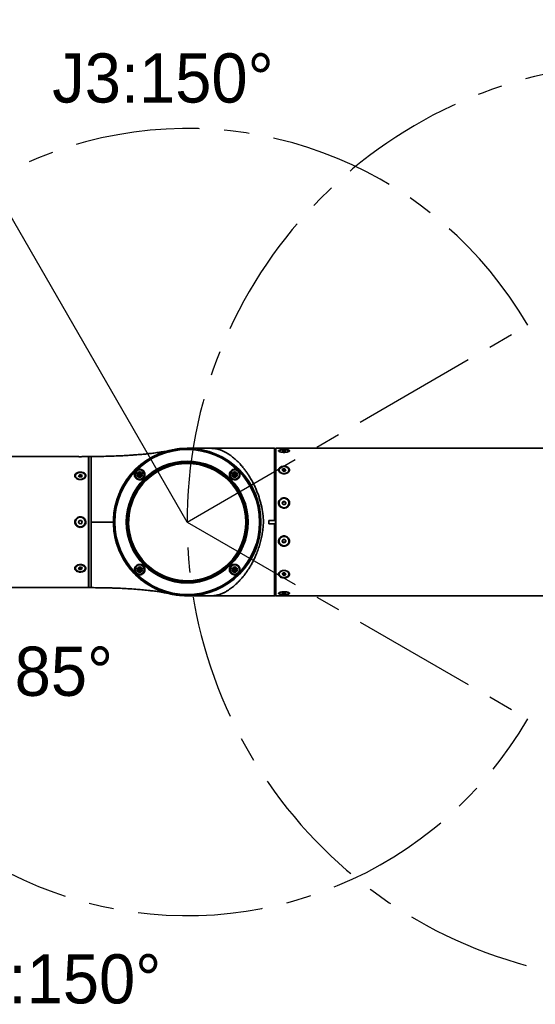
# Paper-space layout '图纸1' of a CAD drawing. Header units: millimetres. Extents: x 24 to 397, y 10 to 302.
# Tile 5 of 19: x 77 to 129, y 172 to 272. Entities that reach past the tile are written whole.
import ezdxf

# ---------------------------------------------------------------- set-up
doc = ezdxf.new("R2010")
doc.units = ezdxf.units.MM
doc.linetypes.add('CENTERX2', pattern=[20.32, 12.7, -2.54, 2.54, -2.54])
doc.layers.add('中心线层', color=6, linetype='CENTERX2', lineweight=25)
doc.layers.add('标注层', color=150, linetype='Continuous')
doc.styles.add('SLDTEXTSTYLE0', font='ARIAL.TTF', dxfattribs={"width": 0.948})
doc.styles.add('SLDTEXTSTYLE2', font='SIMSUN.TTC')
doc.dimstyles.new('SLDDIMSTYLE1', dxfattribs={"dimtxt": 5, "dimasz": 2.2, "dimexe": 0, "dimexo": 0.0625, "dimgap": 1.25, "dimtad": 0, "dimtih": 1, "dimtoh": 1, "dimlfac": 6, "dimrnd": 1e-09, "dimzin": 12, "dimdsep": 46, "dimtxsty": 'SLDTEXTSTYLE2', "dimsah": 1, "dimcen": 0, "dimadec": 0, "dimazin": 3, "dimtfac": 1, "dimtdec": 3, "dimtofl": 0, "dimtmove": 0, "dimatfit": 3, "dimfxl": 0, "dimfrac": 2, "dimtolj": 1, "dimtzin": 12, "dimarcsym": 0})

# ---------------------------------------------------------------- blocks, each defined once
blk = doc.blocks.new('_D_1')
at = {"layer": '标注层'}
for p, q in [((67.76, 266.33), (52.5, 266.33)), ((73.74, 255.96), (67.76, 266.33)), ((93.74, 221.31), (73.74, 255.96))]:
    blk.add_line(p, q, dxfattribs=at)
blk.add_solid([(73.74, 255.96), (72.99, 258.06), (72.3, 257.66)], dxfattribs=at)
at = {"layer": '标注层', "char_height": 5, "attachment_point": 1, "style": 'SLDTEXTSTYLE2'}
for s, insert in [('%%c', (52.5, 272.14)), ('480', (58.03, 272.14))]:
    blk.add_mtext(s, dxfattribs=dict(at, insert=insert))

psp = doc.layouts.new('图纸1')

# ---------------------------------------------------------------- linework, layer by layer
at = {"color": 7, "linetype": 'Continuous', "lineweight": 35}
for p, q in [((93.7489, 228.8143), (93.7471, 228.8143)), ((93.7504, 228.8143), (93.7489, 228.8143)), ((93.7505, 228.8143), (93.7504, 228.8143)), ((93.8951, 228.8143), (93.7505, 228.8143)), ((102.0489, 228.8143), (93.9557, 228.8143)), ((102.0489, 228.8124), (102.6323, 228.8124)), ((102.6637, 228.7809), (102.7156, 228.7292)), ((102.7322, 228.3143), (102.716, 228.3143)), ((102.7656, 228.2809), (102.7322, 228.3143)), ((131.3989, 228.8143), (102.7656, 228.8143)), ((103.0993, 228.533), (103.0993, 228.5008)), ((103.4944, 228.5747), (103.4071, 228.5304)), ((103.4071, 228.5304), (103.5119, 228.4886)), ((103.6866, 228.5774), (103.4944, 228.5747)), ((103.4944, 228.5747), (103.4944, 228.4956)), ((103.5119, 228.4886), (103.7041, 228.4912)), ((103.7914, 228.5356), (103.6866, 228.5774)), ((103.6866, 228.491), (103.6866, 228.5774)), ((103.7041, 228.4912), (103.7914, 228.5356)), ((104.0993, 228.5007), (104.0993, 228.5329)), ((82.3224, 227.9808), (61.9126, 227.9809)), ((83.7126, 227.9808), (83.4358, 227.9808)), ((83.7459, 227.5308), (83.713, 227.498)), ((83.7459, 227.9808), (83.9954, 227.9808)), ((83.7461, 227.5308), (83.7459, 227.5308)), ((93.7506, 227.2726), (93.7506, 227.2726)), ((88.7262, 226.1462), (88.8224, 226.3128)), ((88.8224, 226.3128), (89.0148, 226.3128)), ((88.9186, 226.1462), (88.8224, 226.3128)), ((88.9186, 226.1462), (89.0148, 226.3128)), ((89.0148, 226.3128), (89.1111, 226.1462)), ((89.0148, 226.3128), (89.111, 226.1462)), ((98.4157, 226.2424), (98.5824, 226.3386)), ((98.4157, 226.05), (98.4157, 226.2424)), ((98.5824, 226.1462), (98.4157, 226.2424)), ((98.5824, 226.3386), (98.7491, 226.2424)), ((98.5824, 226.3386), (98.749, 226.2424)), ((98.5824, 226.1462), (98.5824, 226.3386)), ((98.5824, 226.1462), (98.749, 226.2424)), ((98.749, 226.2424), (98.7491, 226.2424)), ((98.749, 226.2424), (98.749, 226.05)), ((98.7491, 226.2424), (98.7491, 226.05)), ((103.0999, 226.5988), (103.0999, 226.5752)), ((103.495, 226.7128), (103.4077, 226.5916)), ((103.4077, 226.5916), (103.5125, 226.4775)), ((103.4438, 226.2393), (103.4284, 226.2431)), ((103.4513, 226.552), (103.4481, 226.5476)), ((103.4482, 226.5475), (103.4513, 226.552)), ((103.495, 226.6127), (103.4513, 226.552)), ((103.6872, 226.72), (103.495, 226.7128)), ((103.495, 226.7128), (103.495, 226.6127)), ((103.5911, 226.6162), (103.495, 226.6127)), ((103.5125, 226.4775), (103.7047, 226.4846)), ((103.6872, 226.6198), (103.5911, 226.6162)), ((103.7676, 226.2421), (103.6262, 226.2221)), ((103.7921, 226.6059), (103.6872, 226.72)), ((103.6872, 226.6198), (103.6872, 226.72)), ((103.7396, 226.5628), (103.6872, 226.6198)), ((103.7047, 226.4846), (103.7921, 226.6059)), ((103.7516, 226.5497), (103.7396, 226.5628)), ((104.0999, 226.5751), (104.0999, 226.5986)), ((82.3801, 226.0094), (82.3801, 225.9859)), ((82.7914, 226.1301), (82.6878, 226.0154)), ((82.6878, 226.0154), (82.7765, 225.8947)), ((82.7396, 225.9726), (82.7284, 225.9602)), ((82.7292, 225.9592), (82.7396, 225.9726)), ((82.7914, 226.03), (82.7396, 225.9726)), ((82.7765, 225.8947), (82.9688, 225.8886)), ((82.9837, 226.124), (82.7914, 226.1301)), ((82.7914, 226.1301), (82.7914, 226.03)), ((82.8875, 226.0269), (82.7914, 226.03)), ((82.9837, 226.0239), (82.8875, 226.0269)), ((82.9688, 225.8886), (83.0724, 226.0033)), ((83.0724, 226.0033), (82.9837, 226.124)), ((82.9837, 226.124), (82.9837, 226.0239)), ((83.028, 225.9635), (82.9837, 226.0239)), ((83.028, 225.9635), (83.0317, 225.9582)), ((83.0318, 225.9583), (83.028, 225.9635)), ((83.3801, 225.9857), (83.3801, 226.0093)), ((88.8224, 225.9795), (88.7262, 226.1462)), ((88.9186, 226.1462), (88.7262, 226.1462)), ((88.9186, 226.1462), (88.8224, 225.9795)), ((89.0148, 225.9795), (88.8224, 225.9795)), ((88.9186, 226.1462), (89.0148, 225.9795)), ((88.9186, 226.1462), (89.111, 226.1462)), ((89.1111, 226.1462), (89.0148, 225.9795)), ((89.111, 226.1462), (89.0148, 225.9795)), ((89.111, 226.1462), (89.1111, 226.1462)), ((98.5824, 226.1462), (98.4157, 226.05)), ((98.5824, 225.9537), (98.4157, 226.05)), ((98.5824, 226.1462), (98.5824, 225.9537)), ((98.5824, 226.1462), (98.749, 226.05)), ((98.7491, 226.05), (98.5824, 225.9537)), ((98.749, 226.05), (98.5824, 225.9537)), ((98.749, 226.05), (98.7491, 226.05)), ((100.8671, 223.6816), (100.8725, 223.6816)), ((103.1002, 223.2489), (103.1002, 223.2402)), ((103.4954, 223.4044), (103.408, 223.2388)), ((103.408, 223.2388), (103.5129, 223.0829)), ((103.4517, 223.2849), (103.4189, 223.2227)), ((103.4954, 223.3677), (103.4517, 223.2849)), ((103.6876, 223.4142), (103.4954, 223.4044)), ((103.4954, 223.4044), (103.4954, 223.3677)), ((103.5915, 223.3726), (103.4954, 223.3677)), ((103.6876, 223.3775), (103.5915, 223.3726)), ((103.7924, 223.2583), (103.6876, 223.4142)), ((103.6876, 223.3775), (103.6876, 223.4142)), ((103.74, 223.2996), (103.6876, 223.3775)), ((103.7051, 223.0926), (103.7924, 223.2583)), ((103.7816, 223.2377), (103.74, 223.2996)), ((104.1002, 223.2396), (104.1002, 223.2482)), ((103.5129, 223.0829), (103.7051, 223.0926)), ((82.7918, 221.485), (82.6882, 221.3228)), ((82.6882, 221.3228), (82.7769, 221.152)), ((82.984, 221.4763), (82.7918, 221.485)), ((82.8879, 221.4807), (82.7918, 221.485)), ((82.8804, 221.8142), (82.8804, 221.8142)), ((82.984, 221.4763), (82.8879, 221.4807)), ((82.9691, 221.1434), (83.0727, 221.3055)), ((82.9691, 221.1434), (83.0209, 221.2244)), ((83.0727, 221.3055), (82.984, 221.4763)), ((82.984, 221.4763), (82.984, 221.4763)), ((83.0283, 221.3909), (82.984, 221.4763)), ((83.0209, 221.2244), (83.0727, 221.3055)), ((83.0727, 221.3055), (83.0283, 221.3909)), ((83.0727, 221.3055), (83.0727, 221.3055)), ((86.2459, 221.3141), (86.2478, 221.4816)), ((86.2478, 221.1466), (86.2459, 221.3141)), ((86.2488, 221.4816), (86.2478, 221.4816)), ((86.2489, 221.4816), (86.2488, 221.4816)), ((86.2491, 221.4818), (86.2489, 221.4818)), ((86.249, 221.4816), (86.2489, 221.4816)), ((102.6336, 221.4818), (102.0503, 221.4818)), ((102.0503, 221.1468), (102.0503, 221.4818)), ((102.6651, 221.4818), (102.6336, 221.4818)), ((102.7169, 221.4736), (102.6651, 221.4818)), ((82.7769, 221.152), (82.9691, 221.1434)), ((82.8804, 220.8142), (82.8804, 220.8142)), ((86.2478, 221.1466), (86.2488, 221.1466)), ((86.2488, 221.1466), (86.2489, 221.1466)), ((86.2489, 221.1468), (86.2491, 221.1468)), ((86.2489, 221.1466), (86.249, 221.1466)), ((102.0503, 221.1468), (102.6336, 221.1468)), ((102.6651, 221.1468), (102.7169, 221.155)), ((103.1002, 219.3883), (103.1002, 219.3797)), ((103.4954, 219.5359), (103.408, 219.3703)), ((103.408, 219.3703), (103.5129, 219.2144)), ((103.4189, 219.3908), (103.4604, 219.329)), ((103.4604, 219.329), (103.5128, 219.2511)), ((103.6876, 219.5457), (103.4954, 219.5359)), ((103.5128, 219.2511), (103.6089, 219.2559)), ((103.5129, 219.2144), (103.5128, 219.2511)), ((103.5129, 219.2144), (103.7051, 219.2241)), ((103.6089, 219.2559), (103.705, 219.2608)), ((103.7924, 219.3898), (103.6876, 219.5457)), ((103.705, 219.2608), (103.7487, 219.3436)), ((103.7051, 219.2241), (103.705, 219.2608)), ((103.7051, 219.2241), (103.7924, 219.3898)), ((103.7487, 219.3436), (103.7816, 219.4059)), ((104.1002, 219.3804), (104.1002, 219.389)), ((100.8725, 218.947), (100.8671, 218.947)), ((100.8782, 218.9657), (100.8716, 218.9658)), ((82.3801, 216.6425), (82.3801, 216.6189)), ((82.7914, 216.7398), (82.6878, 216.6251)), ((82.6878, 216.6251), (82.7765, 216.5043)), ((82.7284, 216.67), (82.7321, 216.6649)), ((82.7321, 216.6649), (82.7285, 216.6701)), ((82.7321, 216.6649), (82.7764, 216.6045)), ((82.7765, 216.5043), (82.7764, 216.6045)), ((82.7764, 216.6045), (82.8726, 216.6014)), ((82.7765, 216.5043), (82.9687, 216.4982)), ((82.9837, 216.7337), (82.7914, 216.7398)), ((82.8726, 216.6014), (82.9687, 216.5984)), ((82.9687, 216.5984), (83.0205, 216.6557)), ((82.9687, 216.4982), (83.0723, 216.6129)), ((82.9687, 216.5984), (82.9687, 216.4982)), ((83.0723, 216.6129), (82.9837, 216.7337)), ((83.031, 216.6692), (83.0205, 216.6557)), ((83.0205, 216.6557), (83.0318, 216.6682)), ((83.3801, 216.6191), (83.3801, 216.6426)), ((88.7519, 216.5786), (88.9186, 216.6748)), ((88.7519, 216.3862), (88.7519, 216.5786)), ((88.9186, 216.4824), (88.7519, 216.5786)), ((88.9186, 216.4824), (88.7519, 216.3862)), ((88.9186, 216.2899), (88.7519, 216.3862)), ((88.9186, 216.6748), (89.0853, 216.5786)), ((88.9186, 216.6748), (89.0852, 216.5786)), ((88.9186, 216.4824), (88.9186, 216.6748)), ((88.9186, 216.4824), (89.0852, 216.5786)), ((88.9186, 216.4824), (88.9186, 216.29)), ((88.9186, 216.4824), (89.0852, 216.3862)), ((89.0853, 216.3862), (88.9186, 216.2899)), ((89.0852, 216.3862), (88.9186, 216.2899)), ((89.0852, 216.5786), (89.0853, 216.5786)), ((89.0852, 216.5786), (89.0852, 216.3862)), ((89.0852, 216.3862), (89.0853, 216.3862)), ((89.0853, 216.5786), (89.0853, 216.3862)), ((98.39, 216.4824), (98.4862, 216.6491)), ((98.4862, 216.3157), (98.39, 216.4824)), ((98.5824, 216.4824), (98.39, 216.4824)), ((98.4862, 216.6491), (98.6786, 216.6491)), ((98.5824, 216.4824), (98.4862, 216.649)), ((98.5824, 216.4824), (98.4862, 216.3157)), ((98.6786, 216.3157), (98.4862, 216.3157)), ((98.5824, 216.4824), (98.6786, 216.6491)), ((98.5824, 216.4824), (98.6786, 216.3157)), ((98.5824, 216.4824), (98.7748, 216.4824)), ((98.6786, 216.6491), (98.7749, 216.4824)), ((98.6786, 216.6491), (98.7748, 216.4824)), ((98.7749, 216.4824), (98.6786, 216.3157)), ((98.7748, 216.4824), (98.6786, 216.3157)), ((98.7748, 216.4824), (98.7749, 216.4824)), ((93.7506, 215.3559), (93.7506, 215.3559)), ((103.0999, 216.0533), (103.0999, 216.0297)), ((103.4951, 216.144), (103.4077, 216.0227)), ((103.4077, 216.0227), (103.5125, 215.9086)), ((103.4481, 216.0788), (103.4601, 216.0658)), ((103.4601, 216.0658), (103.5125, 216.0088)), ((103.6872, 216.1511), (103.4951, 216.144)), ((103.5125, 216.0088), (103.6086, 216.0123)), ((103.5125, 215.9086), (103.5125, 216.0088)), ((103.5125, 215.9086), (103.7047, 215.9157)), ((103.6086, 216.0123), (103.7047, 216.0159)), ((103.7921, 216.037), (103.6872, 216.1511)), ((103.7047, 216.0159), (103.7484, 216.0765)), ((103.7047, 215.9157), (103.7921, 216.037)), ((103.7047, 215.9157), (103.7047, 216.0159)), ((103.7515, 216.0811), (103.7484, 216.0765)), ((103.7484, 216.0765), (103.7516, 216.081)), ((104.0999, 216.0299), (104.0999, 216.0535)), ((61.9125, 214.6476), (82.3192, 214.6475)), ((82.3192, 214.6475), (82.3192, 214.6475)), ((83.4322, 214.6475), (83.7125, 214.6475)), ((83.713, 215.1304), (83.7459, 215.0975)), ((83.7459, 215.0975), (83.7461, 215.0975)), ((83.7459, 214.6475), (83.9954, 214.6475)), ((102.716, 214.3143), (102.7322, 214.3143)), ((102.7322, 214.3143), (102.7656, 214.3476)), ((93.7469, 213.8141), (93.747, 213.8141)), ((93.7957, 213.8143), (93.747, 213.8141)), ((93.7471, 213.8143), (93.7489, 213.8143)), ((93.7489, 213.8143), (93.7504, 213.8143)), ((93.7504, 213.8143), (93.7505, 213.8143)), ((93.7505, 213.8143), (93.8951, 213.8143)), ((93.9557, 213.8143), (102.6322, 213.8143)), ((102.6322, 213.8143), (102.7156, 213.8976)), ((102.7656, 213.8143), (131.3989, 213.8143)), ((103.0993, 214.1278), (103.0993, 214.0956)), ((103.4945, 214.1374), (103.4071, 214.093)), ((103.4071, 214.093), (103.5119, 214.0512)), ((103.6866, 214.14), (103.4945, 214.1374)), ((103.5119, 214.0512), (103.5119, 214.1376)), ((103.5119, 214.0512), (103.7041, 214.0538)), ((103.7914, 214.0982), (103.6866, 214.14)), ((103.7041, 214.0538), (103.7041, 214.133)), ((103.7041, 214.0538), (103.7914, 214.0982)), ((104.0993, 214.0956), (104.0993, 214.1278))]:
    psp.add_line(p, q, dxfattribs=at)
at = {"color": 8, "linetype": 'Continuous', "lineweight": 35}
for p, q in [((100.8596, 223.7039), (100.8657, 223.7039)), ((100.8657, 218.9247), (100.8596, 218.9247)), ((93.9015, 213.8158), (93.892, 213.8156))]:
    psp.add_line(p, q, dxfattribs=at)
at = {"color": 7, "linetype": 'Continuous', "lineweight": 35, "flags": 128}
for points in [[(102.6336, 221.4818), (102.6336, 222.1533), (102.6336, 222.8181), (102.6336, 223.4708), (102.6335, 224.1061), (102.6335, 224.7189), (102.6334, 225.3043), (102.6333, 225.8576), (102.6333, 226.3743), (102.6332, 226.8502), (102.6331, 227.2816), (102.633, 227.6648), (102.6329, 227.997), (102.6327, 228.2753), (102.6326, 228.4976), (102.6325, 228.662), (102.6324, 228.7672), (102.6323, 228.8124)], [(102.6323, 228.8124), (102.6452, 228.7994), (102.6637, 228.7809)], [(102.7156, 228.7292), (102.7157, 228.685), (102.7158, 228.5813), (102.716, 228.4189), (102.7161, 228.1992), (102.7162, 227.9239), (102.7163, 227.5953), (102.7164, 227.2159), (102.7165, 226.7889), (102.7166, 226.3178), (102.7167, 225.8062), (102.7167, 225.2584), (102.7168, 224.6788), (102.7168, 224.072), (102.7169, 223.4429), (102.7169, 222.7967), (102.7169, 222.1385), (102.7169, 221.4736)], [(102.7335, 221.3143), (102.7335, 221.9602), (102.7335, 222.6005), (102.7335, 223.2299), (102.7334, 223.843), (102.7334, 224.4345), (102.7333, 224.9993), (102.7333, 225.5327), (102.7332, 226.0302), (102.7331, 226.4873), (102.733, 226.9004), (102.7329, 227.2658), (102.7328, 227.5804), (102.7327, 227.8416), (102.7326, 228.0471), (102.7325, 228.1951), (102.7324, 228.2844), (102.7322, 228.3143)], [(102.7669, 219.3731), (102.7669, 220.021), (102.7669, 220.679), (102.767, 221.3419), (102.7669, 222.0047), (102.7669, 222.662), (102.7669, 223.3088), (102.7669, 223.94), (102.7668, 224.5506), (102.7668, 225.1359), (102.7667, 225.6913), (102.7666, 226.2124), (102.7665, 226.6952), (102.7664, 227.1359), (102.7663, 227.531), (102.7662, 227.8775), (102.7661, 228.1726), (102.766, 228.414), (102.7659, 228.5999), (102.7658, 228.7287), (102.7657, 228.7996), (102.7655, 228.8118), (102.7654, 228.7653), (102.7653, 228.6606), (102.7652, 228.4983), (102.7651, 228.2815)], [(102.7656, 228.2809), (102.7657, 228.2512), (102.7658, 228.1623), (102.7659, 228.015), (102.766, 227.8105), (102.7661, 227.5506), (102.7662, 227.2375), (102.7663, 226.8738), (102.7664, 226.4627), (102.7665, 226.0077), (102.7666, 225.5126), (102.7667, 224.9818), (102.7667, 224.4196), (102.7668, 223.8309), (102.7668, 223.2208), (102.7668, 222.5944), (102.7668, 221.9571), (102.7669, 221.3143)], [(103.6256, 228.4037), (103.4532, 228.4092), (103.2985, 228.4296), (103.18, 228.4625), (103.1121, 228.5038), (103.103, 228.5487), (103.1537, 228.5917), (103.2582, 228.6276), (103.4038, 228.6521), (103.5729, 228.6622), (103.7453, 228.6567), (103.9001, 228.6363), (104.0185, 228.6035), (104.0864, 228.5621), (104.0955, 228.5172), (104.0448, 228.4742), (103.9404, 228.4383), (103.7948, 228.4139), (103.6256, 228.4037)], [(83.7126, 227.9808), (83.7126, 227.9694), (83.7128, 227.9036), (83.7129, 227.7798), (83.713, 227.5993), (83.7131, 227.3635), (83.7132, 227.0746), (83.7133, 226.735), (83.7134, 226.3478), (83.7135, 225.9164), (83.7135, 225.4445), (83.7136, 224.9363), (83.7137, 224.3963), (83.7137, 223.8292), (83.7137, 223.24), (83.7138, 222.6339), (83.7138, 222.0162), (83.7138, 221.3923), (83.7138, 220.7677), (83.7138, 220.148), (83.7137, 219.5384), (83.7137, 218.9445), (83.7136, 218.3714), (83.7136, 217.8242), (83.7135, 217.3076), (83.7134, 216.8263), (83.7134, 216.3843), (83.7133, 215.9857), (83.7132, 215.634), (83.7131, 215.3321), (83.713, 215.0829), (83.7129, 214.8883), (83.7127, 214.7503), (83.7126, 214.6699), (83.7125, 214.6475)], [(83.7457, 227.5306), (83.7457, 227.581), (83.7459, 227.6401), (83.746, 227.6401), (83.7461, 227.581), (83.7462, 227.4635), (83.7463, 227.2885), (83.7464, 227.0577), (83.7465, 226.7733), (83.7466, 226.4379), (83.7467, 226.0547), (83.7468, 225.6273), (83.7468, 225.1595), (83.7469, 224.6559), (83.7469, 224.121), (83.747, 223.56), (83.747, 222.978), (83.747, 222.3804), (83.7471, 221.7729), (83.7471, 221.1611), (83.747, 220.5508), (83.747, 219.9475), (83.747, 219.3571), (83.747, 218.7848), (83.7469, 218.2363), (83.7468, 217.7164), (83.7468, 217.2302), (83.7467, 216.782), (83.7466, 216.3762), (83.7465, 216.0165), (83.7464, 215.7063), (83.7463, 215.4484), (83.7462, 215.2453), (83.7461, 215.0988), (83.746, 215.0104), (83.7459, 214.9808), (83.7459, 214.9808)], [(83.7459, 227.9808), (83.746, 227.9506), (83.7461, 227.8603), (83.7463, 227.7108), (83.7464, 227.5033), (83.7465, 227.2397), (83.7466, 226.9225), (83.7467, 226.5545), (83.7468, 226.1391), (83.7468, 225.6799), (83.7469, 225.1812), (83.747, 224.6475), (83.747, 224.0836), (83.7471, 223.4946), (83.7471, 222.8859), (83.7471, 222.2629), (83.7471, 221.6314), (83.7471, 220.9969), (83.7471, 220.3654), (83.7471, 219.7424), (83.747, 219.1337), (83.747, 218.5447), (83.7469, 217.9808), (83.7469, 217.4471), (83.7468, 216.9484), (83.7467, 216.4893), (83.7466, 216.0738), (83.7465, 215.7058), (83.7464, 215.3886), (83.7463, 215.125), (83.7462, 214.9175), (83.7461, 214.768), (83.746, 214.6777), (83.7459, 214.6475)], [(83.7459, 227.5308), (83.7459, 227.5308), (83.746, 227.5009), (83.7461, 227.4114), (83.7462, 227.2631), (83.7463, 227.0576), (83.7464, 226.7968), (83.7465, 226.4831), (83.7466, 226.1197), (83.7467, 225.71), (83.7468, 225.258), (83.7469, 224.768), (83.7469, 224.2447), (83.747, 223.6932), (83.747, 223.1188), (83.747, 222.527), (83.747, 221.9235), (83.747, 221.3142), (83.747, 220.7048), (83.747, 220.1013), (83.747, 219.5096), (83.7469, 218.9351), (83.7469, 218.3836), (83.7468, 217.8604), (83.7468, 217.3703), (83.7467, 216.9183), (83.7466, 216.5086), (83.7465, 216.1452), (83.7464, 215.8315), (83.7463, 215.5707), (83.7462, 215.3652), (83.7461, 215.2169), (83.746, 215.1274), (83.7459, 215.0975), (83.7459, 215.0975)], [(82.4587, 226.1997), (82.5761, 226.2901), (82.7303, 226.3467), (82.9024, 226.3625), (83.0719, 226.3358), (83.2183, 226.2697), (83.3239, 226.1722), (83.3759, 226.0551), (83.3681, 225.9324), (83.3015, 225.819), (83.1841, 225.7286), (83.03, 225.672), (82.8578, 225.6562), (82.6883, 225.6829), (82.5419, 225.749), (82.4364, 225.8465), (82.3843, 225.9636), (82.3921, 226.0863), (82.4587, 226.1997)], [(103.6262, 226.2457), (103.4538, 226.2606), (103.2991, 226.3163), (103.1806, 226.4061), (103.1127, 226.5192), (103.1036, 226.6418), (103.1543, 226.7592), (103.2588, 226.8573), (103.4044, 226.9242), (103.5736, 226.9518), (103.7459, 226.9368), (103.9007, 226.8811), (104.0191, 226.7913), (104.087, 226.6783), (104.0962, 226.5557), (104.0454, 226.4382), (103.941, 226.3402), (103.7953, 226.2733), (103.6262, 226.2457)], [(103.7396, 226.5628), (103.7503, 226.5493), (103.7508, 226.5485)], [(103.6265, 222.7662), (103.4541, 222.7866), (103.2994, 222.8628), (103.1809, 222.9854), (103.1131, 223.1398), (103.104, 223.3073), (103.1547, 223.4677), (103.2592, 223.6017), (103.4048, 223.6931), (103.574, 223.7308), (103.7463, 223.7104), (103.9011, 223.6343), (104.0195, 223.5116), (104.0874, 223.3572), (104.0965, 223.1897), (104.0458, 223.0293), (103.9413, 222.8953), (103.7957, 222.804), (103.6265, 222.7662)], [(102.7169, 221.155), (102.7169, 221.1787), (102.7169, 221.2158), (102.7169, 221.2625), (102.7169, 221.3143), (102.7169, 221.3661), (102.7169, 221.4128), (102.7169, 221.4498), (102.7169, 221.4736)], [(102.7322, 214.3143), (102.7324, 214.3441), (102.7325, 214.4335), (102.7326, 214.5815), (102.7327, 214.787), (102.7328, 215.0481), (102.7329, 215.3628), (102.733, 215.7282), (102.7331, 216.1412), (102.7332, 216.5984), (102.7333, 217.0958), (102.7333, 217.6293), (102.7334, 218.1941), (102.7334, 218.7856), (102.7335, 219.3986), (102.7335, 220.028), (102.7335, 220.6684), (102.7335, 221.3143)], [(102.7669, 221.3143), (102.7668, 220.6715), (102.7668, 220.0342), (102.7668, 219.4078), (102.7668, 218.7976), (102.7667, 218.209), (102.7667, 217.6468), (102.7666, 217.1159), (102.7665, 216.6209), (102.7664, 216.1659), (102.7663, 215.7548), (102.7662, 215.3911), (102.7661, 215.078), (102.766, 214.8181), (102.7659, 214.6136), (102.7658, 214.4662), (102.7657, 214.3773), (102.7656, 214.3476)], [(102.6322, 213.8143), (102.6323, 213.8162), (102.6324, 213.8615), (102.6325, 213.9668), (102.6326, 214.1313), (102.6327, 214.3536), (102.6329, 214.6319), (102.633, 214.9641), (102.6331, 215.3474), (102.6332, 215.7787), (102.6333, 216.2547), (102.6333, 216.7713), (102.6334, 217.3246), (102.6335, 217.9099), (102.6335, 218.5227), (102.6336, 219.158), (102.6336, 219.8106), (102.6336, 220.4753), (102.6336, 221.1468)], [(102.7169, 221.155), (102.7169, 220.4907), (102.7169, 219.833), (102.7169, 219.1873), (102.7168, 218.5587), (102.7168, 217.9523), (102.7167, 217.373), (102.7167, 216.8255), (102.7166, 216.3141), (102.7165, 215.843), (102.7164, 215.416), (102.7163, 215.0366), (102.7162, 214.7077), (102.7161, 214.4321), (102.716, 214.2119), (102.7158, 214.049), (102.7157, 213.9446), (102.7156, 213.8995), (102.7156, 213.8976)], [(102.7651, 214.3471), (102.7651, 214.3284), (102.7652, 214.1146), (102.7653, 213.957), (102.7654, 213.8571), (102.7655, 213.8156), (102.7657, 213.8327), (102.7658, 213.9084), (102.7659, 214.042), (102.766, 214.2326), (102.7661, 214.4785), (102.7662, 214.778), (102.7663, 215.1286), (102.7664, 215.5277), (102.7665, 215.972), (102.7666, 216.4582), (102.7667, 216.9823), (102.7668, 217.5404), (102.7668, 218.1279), (102.7669, 218.7405), (102.7669, 219.3731)], [(103.6264, 218.8977), (103.4541, 218.9182), (103.2993, 218.9943), (103.1809, 219.117), (103.1131, 219.2714), (103.104, 219.4389), (103.1547, 219.5993), (103.2592, 219.7332), (103.4048, 219.8246), (103.574, 219.8623), (103.7464, 219.8419), (103.9011, 219.7658), (104.0196, 219.6431), (104.0874, 219.4887), (104.0965, 219.3212), (104.0457, 219.1608), (103.9413, 219.0269), (103.7956, 218.9355), (103.6264, 218.8977)], [(82.3801, 216.6425), (82.3921, 216.7195), (82.4587, 216.8329)], [(82.4587, 216.8093), (82.5762, 216.8997), (82.7304, 216.9563), (82.9025, 216.9722), (83.072, 216.9455), (83.2184, 216.8794), (83.3239, 216.7819), (83.3759, 216.6647), (83.3681, 216.542), (83.3014, 216.4287), (83.1839, 216.3382), (83.0298, 216.2817), (82.8576, 216.2658), (82.6881, 216.2925), (82.5418, 216.3586), (82.4363, 216.4561), (82.3843, 216.5732), (82.3921, 216.6959), (82.4587, 216.8093)], [(82.726, 216.9789), (82.7303, 216.9799), (82.8799, 216.9961)], [(103.626, 215.6768), (103.4537, 215.6917), (103.299, 215.7475), (103.1805, 215.8372), (103.1127, 215.9503), (103.1036, 216.0729), (103.1544, 216.1903), (103.2589, 216.2884), (103.4045, 216.3553), (103.5737, 216.3829), (103.7461, 216.368), (103.9008, 216.3122), (104.0192, 216.2224), (104.0871, 216.1094), (104.0961, 215.9868), (104.0454, 215.8694), (103.9409, 215.7713), (103.7952, 215.7044), (103.626, 215.6768)], [(103.6615, 216.4043), (103.7461, 216.3915), (103.8194, 216.3711)], [(103.4601, 216.0658), (103.4494, 216.0793), (103.449, 216.08)], [(83.7459, 214.9808), (83.7458, 215.0104), (83.7456, 215.0977)], [(103.6254, 213.9664), (103.453, 213.9718), (103.2983, 213.9922), (103.1799, 214.0251), (103.1121, 214.0665), (103.103, 214.1114), (103.1538, 214.1543), (103.2583, 214.1902), (103.4039, 214.2147), (103.5731, 214.2248), (103.7455, 214.2194), (103.9002, 214.199), (104.0186, 214.1661), (104.0864, 214.1247), (104.0955, 214.0798), (104.0447, 214.0369), (103.9402, 214.001), (103.7946, 213.9765), (103.6254, 213.9664)]]:
    psp.add_lwpolyline(points, dxfattribs=at)
at = {"color": 7, "linetype": 'Continuous', "lineweight": 35}
for centre, radius in [((93.7505, 221.3143), 7.5), ((93.7505, 221.3143), 7.3699), ((93.7506, 221.3143), 6.1928), ((93.7506, 221.3143), 6.1401), ((93.7506, 221.3143), 6.0417), ((93.7506, 221.3143), 5.9583), ((88.9186, 226.1462), 0.475), ((88.9186, 226.1462), 0.275), ((98.5824, 226.1462), 0.475), ((98.5824, 226.1462), 0.275), ((82.8804, 221.3142), 0.5), ((88.9186, 216.4824), 0.475), ((88.9186, 216.4824), 0.275), ((98.5824, 216.4824), 0.475), ((98.5824, 216.4824), 0.275)]:
    psp.add_circle(centre, radius, dxfattribs=at)
for centre, radius, start, end in [((93.7471, 221.3143), 7.5, 89.999999, 178.72028), ((93.7504, 221.3143), 7.5, 90.000009, 271.876276), ((93.7504, 221.3143), 7.5, 90.000014, 134.999978), ((101.9924, 228.8124), 0.0565, 0.04102, 1.937123), ((268.8932, 227.5719), 185.1477, 179.873441, 180.012835), ((93.7506, 221.3143), 5.9583, 89.999991, 135.000013), ((93.7506, 221.3143), 6.0417, 270.000003, 89.999997), ((93.7504, 221.3143), 7.5, 135.00001, 269.99999), ((88.9186, 226.1462), 0.5333, 314.999761, 90.000248), ((98.5824, 226.1462), 0.5333, 314.999923, 90.000086), ((103.5892, 226.4362), 0.1801, 89.394223, 139.949142), ((103.6053, 226.4229), 0.1939, 46.170866, 94.213944), ((82.8796, 226.3148), 0.6828, 255.944565, 291.519916), ((82.8742, 225.8345), 0.1929, 86.046643, 134.264259), ((82.8903, 225.8457), 0.1812, 40.525746, 90.863432), ((93.7506, 221.3143), 5.9583, 134.999991, 269.999997), ((88.9186, 226.1462), 0.5333, 269.999897, 315.000213), ((98.5824, 226.1462), 0.5333, 269.999897, 315.000213), ((103.5916, 223.2477), 0.4914, 180.875362, 274.073899), ((103.5899, 223.2118), 0.1564, 152.12465, 184.248598), ((103.5988, 223.2057), 0.167, 92.509878, 151.701452), ((103.6009, 223.2044), 0.1685, 34.378676, 93.224418), ((103.6102, 223.2474), 0.4901, 271.903298, 359.079724), ((103.6099, 223.2117), 0.1569, 359.312168, 34.045732), ((82.8804, 221.3142), 0.5, 147.432122, 269.99963), ((82.8804, 221.3142), 0.5, 89.999787, 147.432157), ((82.8804, 221.3142), 0.1667, 147.434846, 207.430543), ((82.8804, 221.3141), 0.1667, 207.429909, 267.433668), ((82.8804, 221.3141), 0.1667, 87.432819, 147.430215), ((82.8804, 221.3141), 0.1667, 267.43077, 327.433838), ((82.8804, 221.3142), 0.1667, 27.432787, 87.43079), ((82.8804, 221.3142), 0.1667, 327.429412, 27.432566), ((93.735, 221.3143), 7.4878, 178.718205, 181.281795), ((93.7471, 221.3143), 7.5, 181.279724, 269.999996), ((93.747, 221.3141), 7.5, 181.279523, 269.999789), ((103.6002, 219.3771), 0.5001, 1.36198, 178.716994), ((103.5904, 219.4169), 0.1569, 179.341584, 214.044575), ((103.5995, 219.4241), 0.1684, 214.374608, 273.226209), ((103.6016, 219.4228), 0.1671, 272.510272, 331.698285), ((103.6105, 219.4168), 0.1563, 332.112197, 4.282404), ((82.8698, 216.7825), 0.1811, 220.514276, 270.868926), ((82.8859, 216.7939), 0.1929, 266.048929, 314.25824), ((82.9838, 216.5869), 0.4002, 8.004441, 88.701811), ((88.9186, 216.4824), 0.5333, 314.999806, 90.000189), ((98.5824, 216.4824), 0.5333, 314.999968, 90.000027), ((103.5974, 215.7306), 0.6763, 90.726189, 107.015596), ((88.9186, 216.4824), 0.5333, 269.999918, 315.000111), ((98.5824, 216.4824), 0.5333, 269.999918, 315.000111), ((103.5943, 216.2056), 0.1938, 226.161868, 274.217655), ((103.6105, 216.1925), 0.1802, 269.397601, 319.937058), ((82.8792, 207.4344), 7.2348, 85.615698, 94.43902), ((264.4539, 215.0501), 180.7085, 179.984821, 180.12764)]:
    psp.add_arc(centre, radius, start, end, dxfattribs=at)
for points, knots in [([(91.7904, 228.5534), (91.7858, 228.5525), (91.6857, 228.5332), (91.5059, 228.5), (91.3309, 228.4694), (91.1441, 228.4386), (90.924, 228.4048), (90.6664, 228.368), (90.3157, 228.3218), (89.8893, 228.2714), (89.3967, 228.2204), (88.8917, 228.1741), (88.3895, 228.1341), (87.8662, 228.0981), (87.3223, 228.0659), (86.6725, 228.0344), (85.901, 228.0066), (84.9958, 227.9852), (84.344, 227.9824), (83.9954, 227.9808)], [0, 0, 0, 0, 0.00277426, 0.05998306, 0.10360528, 0.1464983, 0.19114687, 0.23768946, 0.28593705, 0.36247103, 0.42462193, 0.48218105, 0.54914672, 0.59955448, 0.65752945, 0.72545674, 0.80431805, 0.89533037, 1, 1, 1, 1]), ([(96.1769, 228.8105), (96.141, 228.8105), (95.971, 228.8105), (95.7022, 228.8104), (95.3969, 228.8104), (95.1331, 228.8104), (94.8544, 228.8108), (94.538, 228.8114), (94.2453, 228.812), (94.0206, 228.8126), (93.9378, 228.8127), (93.9031, 228.8128)], [0, 0, 0, 0, 0.03545579, 0.16810803, 0.27411451, 0.3603028, 0.4666457, 0.60046454, 0.76125387, 0.89981241, 1, 1, 1, 1]), ([(95.0616, 228.8123), (95.2293, 228.8128), (95.4426, 228.8135), (95.6997, 228.8135), (95.8236, 228.8134), (95.9713, 228.813), (96.1082, 228.8119), (96.2296, 228.8092), (96.3854, 228.8034), (96.5614, 228.7868), (96.7742, 228.7477), (96.9425, 228.702), (97.0721, 228.6588), (97.1629, 228.6258), (97.2592, 228.5878), (97.3638, 228.5429), (97.5264, 228.467), (97.7766, 228.334), (98.0765, 228.1424), (98.3962, 227.9043), (98.691, 227.6535), (98.9839, 227.3699), (99.243, 227.0903), (99.475, 226.814), (99.6877, 226.5373), (99.8851, 226.2577), (100.1006, 225.9262), (100.3286, 225.5366), (100.562, 225.0828), (100.7579, 224.6476), (100.9209, 224.2343), (101.0562, 223.8444), (101.1748, 223.4515), (101.3193, 222.8919), (101.4543, 222.1852), (101.5176, 221.4113), (101.4787, 220.747), (101.4005, 220.1721), (101.2883, 219.6074), (101.146, 219.0687), (100.9766, 218.5415), (100.7993, 218.0802), (100.6236, 217.6806), (100.4567, 217.3378), (100.2743, 216.9984), (100.0983, 216.701), (99.9318, 216.4418), (99.7777, 216.2171), (99.6134, 215.9932), (99.4391, 215.7716), (99.2239, 215.5169), (98.9539, 215.2267), (98.623, 214.9127), (98.3433, 214.6839), (98.1335, 214.5302), (98.0014, 214.4393), (97.8692, 214.3543), (97.7367, 214.2753), (97.6043, 214.2024), (97.4809, 214.1405), (97.3528, 214.0807), (97.2044, 214.0173), (97.041, 213.9577), (96.8777, 213.9086), (96.7305, 213.8725), (96.5973, 213.8492), (96.4841, 213.835), (96.3954, 213.8273), (96.2867, 213.8209), (96.166, 213.8177), (96.0334, 213.8161), (95.8462, 213.815), (95.5142, 213.8149), (95.2273, 213.8158), (95.0616, 213.8163)], [0, 0, 0, 0, 0.01814482, 0.02308207, 0.02749871, 0.03143076, 0.03909099, 0.04301664, 0.04710015, 0.06145048, 0.07570845, 0.09089113, 0.09716308, 0.10336823, 0.11012832, 0.1174435, 0.12531364, 0.14408834, 0.16944129, 0.18743424, 0.21043736, 0.23115256, 0.24958126, 0.2663404, 0.28235699, 0.29763418, 0.31217514, 0.33396859, 0.35480618, 0.37470863, 0.39075999, 0.40644393, 0.42177693, 0.43677689, 0.4703407, 0.49964232, 0.51959519, 0.54145923, 0.56206824, 0.58226464, 0.60308533, 0.62457235, 0.63943437, 0.65481738, 0.67073058, 0.68718246, 0.6987466, 0.71080156, 0.72334941, 0.73639169, 0.74992988, 0.77076923, 0.79459701, 0.81995095, 0.82909991, 0.83825191, 0.84740703, 0.85656534, 0.86572677, 0.87489126, 0.88204664, 0.8924713, 0.90616526, 0.91661715, 0.92706449, 0.93750975, 0.94361991, 0.94884131, 0.95319849, 0.96115955, 0.96500725, 0.96886487, 0.98202936, 1, 1, 1, 1]), ([(103.9883, 228.6496), (103.9453, 228.6564), (103.8526, 228.6713), (103.6737, 228.6807), (103.4794, 228.6796), (103.2962, 228.6659), (103.1495, 228.6398), (103.0576, 228.6025), (103.029, 228.5574), (103.0626, 228.5093), (103.1522, 228.4634), (103.2898, 228.4255), (103.4641, 228.4018), (103.6575, 228.3974), (103.847, 228.4143), (104.0077, 228.4497), (104.1184, 228.4966), (104.1675, 228.5463), (104.1526, 228.5919), (104.0881, 228.6269), (104.0182, 228.6428), (103.9883, 228.6496)], [0, 0, 0, 0, 0.04729447, 0.1019621, 0.15787605, 0.21422176, 0.26994907, 0.32410622, 0.37632637, 0.42724512, 0.47818557, 0.53038527, 0.58440157, 0.63997711, 0.69629716, 0.75233475, 0.8070706, 0.85988596, 0.91109237, 0.96187264, 1, 1, 1, 1]), ([(82.3224, 227.9806), (82.3216, 227.9807), (82.3173, 227.981), (82.3546, 227.9781), (82.4467, 227.9718), (82.5899, 227.9643), (82.7673, 227.9591), (82.9621, 227.9587), (83.1494, 227.9634), (83.3066, 227.9714), (83.4048, 227.9781), (83.4466, 227.9814), (83.4369, 227.9807), (83.4358, 227.9806)], [0, 0, 0, 0, 0.0235913, 0.12028474, 0.22175786, 0.3262952, 0.43491792, 0.54680446, 0.66005513, 0.7724, 0.88160971, 0.98646061, 1, 1, 1, 1]), ([(83.9966, 221.3142), (83.9966, 221.605), (83.9966, 222.1868), (83.9966, 223.0446), (83.9965, 223.8727), (83.9965, 224.657), (83.9964, 225.3842), (83.9963, 226.0417), (83.9962, 226.6183), (83.996, 227.1041), (83.9959, 227.4913), (83.9957, 227.7707), (83.9956, 227.9478), (83.9955, 227.9698), (83.9954, 227.9808)], [0, 0, 0, 0, 0.08333335, 0.16666668, 0.24999999, 0.33333336, 0.41666675, 0.50000003, 0.58333339, 0.66666671, 0.74999999, 0.83333333, 0.91666668, 1, 1, 1, 1]), ([(82.4918, 225.7461), (82.5348, 225.721), (82.6277, 225.6667), (82.8068, 225.628), (83.0015, 225.6334), (83.185, 225.6884), (83.3316, 225.7847), (83.4228, 225.9068), (83.4502, 226.0364), (83.4159, 226.1586), (83.3262, 226.2633), (83.1887, 226.3429), (83.0145, 226.3902), (82.8207, 226.3985), (82.6308, 226.3649), (82.47, 226.2912), (82.3597, 226.1859), (82.3117, 226.0619), (82.3274, 225.9348), (82.3922, 225.8251), (82.4619, 225.7699), (82.4918, 225.7461)], [0, 0, 0, 0, 0.04728241, 0.10208898, 0.15826341, 0.21490192, 0.27085583, 0.32505568, 0.37707648, 0.42764379, 0.47826208, 0.53031301, 0.58439665, 0.64020045, 0.69681298, 0.75311146, 0.8079625, 0.86065657, 0.91154345, 0.96197201, 1, 1, 1, 1]), ([(88.3855, 226.1317), (88.3896, 226.191), (88.3978, 226.3097), (88.4837, 226.471), (88.6131, 226.5954), (88.776, 226.6702), (88.9539, 226.6882), (89.1294, 226.647), (89.2836, 226.5492), (89.3978, 226.4037), (89.4568, 226.2266), (89.4522, 226.0401), (89.3857, 225.8682), (89.2682, 225.7304), (89.1145, 225.6398), (88.9406, 225.6036), (88.7627, 225.6257), (88.599, 225.7062), (88.4705, 225.8386), (88.399, 225.9894), (88.3893, 226.0914), (88.3855, 226.1317)], [0, 0, 0, 0, 0.05284416, 0.10571706, 0.15795884, 0.20988581, 0.26217325, 0.31536937, 0.36972149, 0.42505097, 0.48072459, 0.53583402, 0.58962904, 0.64199668, 0.69358013, 0.74540649, 0.79833692, 0.85267934, 0.90808355, 0.96373628, 1, 1, 1, 1]), ([(98.0492, 226.1578), (98.0567, 226.2186), (98.0716, 226.3404), (98.1697, 226.4993), (98.3117, 226.6182), (98.4876, 226.6819), (98.6738, 226.6823), (98.8473, 226.6208), (98.9886, 226.5069), (99.0838, 226.3548), (99.1244, 226.1808), (99.1063, 226.0021), (99.0298, 225.8374), (98.9013, 225.7056), (98.7341, 225.6237), (98.5484, 225.6032), (98.3682, 225.6465), (98.215, 225.7458), (98.1056, 225.8872), (98.0537, 226.032), (98.0504, 226.1236), (98.0492, 226.1578)], [0, 0, 0, 0, 0.05490124, 0.10977184, 0.16531682, 0.22089882, 0.27570229, 0.32932013, 0.38186348, 0.43383505, 0.48590857, 0.5387045, 0.59260537, 0.64760909, 0.70325155, 0.75869213, 0.81305745, 0.86594356, 0.91772159, 0.96933333, 1, 1, 1, 1]), ([(98.5305, 226.7292), (98.5422, 226.719), (98.5602, 226.7032), (98.5872, 226.6792), (98.6017, 226.6661), (98.6085, 226.6599)], [0, 0, 0, 0, 0.50065656, 0.76693334, 1, 1, 1, 1]), ([(104.0266, 226.8592), (103.9869, 226.8845), (103.902, 226.9388), (103.7295, 226.983), (103.5364, 226.991), (103.3472, 226.9559), (103.1877, 226.8811), (103.0785, 226.7746), (103.0313, 226.6499), (103.0474, 226.5216), (103.1215, 226.4025), (103.2461, 226.3039), (103.4113, 226.2373), (103.6013, 226.2134), (103.7946, 226.2383), (103.966, 226.31), (104.0929, 226.4176), (104.1605, 226.5447), (104.1637, 226.6734), (104.1142, 226.7816), (104.0527, 226.8361), (104.0266, 226.8592)], [0, 0, 0, 0, 0.0474739, 0.10162709, 0.1572346, 0.21356133, 0.26957622, 0.32426407, 0.37702665, 0.4282027, 0.47899124, 0.53073228, 0.58421504, 0.63940517, 0.69561093, 0.75184039, 0.80704558, 0.86043356, 0.91201423, 0.96277084, 1, 1, 1, 1]), ([(100.6867, 224.1665), (100.71, 224.1104), (100.7453, 224.025), (100.7899, 223.9182), (100.8133, 223.8619), (100.8251, 223.8335), (100.8281, 223.8263), (100.8288, 223.8245), (100.829, 223.8241), (100.8291, 223.8239), (100.8291, 223.8239), (100.8291, 223.8239), (100.8291, 223.8239)], [0, 0, 0, 0, 0.49134506, 0.74673184, 0.93617774, 0.98378801, 0.99581952, 0.99889017, 0.99968986, 0.9999058, 0.99996622, 1, 1, 1, 1]), ([(104.027, 222.9154), (104.0596, 222.9586), (104.1281, 223.0496), (104.1687, 223.2183), (104.1513, 223.3911), (104.0754, 223.5472), (103.9493, 223.6725), (103.783, 223.7547), (103.5925, 223.7826), (103.3995, 223.7496), (103.2292, 223.6576), (103.104, 223.5179), (103.0386, 223.3494), (103.037, 223.1736), (103.0952, 223.0085), (103.2063, 222.8688), (103.3611, 222.7683), (103.5463, 222.7202), (103.7404, 222.7347), (103.9094, 222.8038), (103.9915, 222.8817), (104.027, 222.9154)], [0, 0, 0, 0, 0.04749586, 0.10005335, 0.15119226, 0.20199076, 0.25377787, 0.30731913, 0.36255368, 0.41877423, 0.47498442, 0.53013927, 0.58346095, 0.63499284, 0.6857446, 0.73709836, 0.79004986, 0.84480083, 0.90080881, 0.95713667, 1, 1, 1, 1]), ([(82.454, 220.9654), (82.4937, 220.9278), (82.5788, 220.8472), (82.7514, 220.7803), (82.9448, 220.7684), (83.1345, 220.8222), (83.2942, 220.9354), (83.4029, 221.0927), (83.4492, 221.2718), (83.4323, 221.4508), (83.3581, 221.6127), (83.2337, 221.7442), (83.0687, 221.8319), (82.8785, 221.8631), (82.6848, 221.8302), (82.5129, 221.7348), (82.3862, 221.5893), (82.3194, 221.4144), (82.3171, 221.2338), (82.3668, 221.0788), (82.4281, 220.9991), (82.454, 220.9654)], [0, 0, 0, 0, 0.04748415, 0.10171551, 0.15755296, 0.21417211, 0.27044602, 0.32524651, 0.3778821, 0.42873671, 0.4791758, 0.53070358, 0.58418828, 0.63956633, 0.6960547, 0.75256581, 0.80794551, 0.8612885, 0.91259615, 0.96299186, 1, 1, 1, 1]), ([(83.9954, 214.6475), (83.9954, 214.6585), (83.9955, 214.6805), (83.9957, 214.8576), (83.9958, 215.137), (83.996, 215.5242), (83.9961, 216.01), (83.9962, 216.5866), (83.9964, 217.2441), (83.9965, 217.9713), (83.9965, 218.7556), (83.9966, 219.5838), (83.9966, 220.4415), (83.9966, 221.0233), (83.9966, 221.3142)], [0, 0, 0, 0, 0.08333332, 0.16666666, 0.25000002, 0.3333333, 0.4166666, 0.49999998, 0.58333327, 0.66666666, 0.75, 0.83333333, 0.91666666, 1, 1, 1, 1]), ([(86.2459, 221.3141), (86.2261, 221.3141), (86.1813, 221.3141), (85.9956, 221.3141), (85.7581, 221.3141), (85.4511, 221.3141), (85.0523, 221.3142), (84.5516, 221.3142), (84.1867, 221.3142), (83.9966, 221.3142)], [0, 0, 0, 0, 0.10226995, 0.23059543, 0.34656448, 0.47315515, 0.63543061, 0.8100537, 1, 1, 1, 1]), ([(102.6336, 221.1468), (102.6378, 221.1468), (102.6483, 221.1468), (102.6588, 221.1468), (102.6651, 221.1468)], [0, 0, 0, 0, 0.40074213, 1, 1, 1, 1]), ([(103.9893, 219.0004), (104.0259, 219.0391), (104.1036, 219.1212), (104.1622, 219.284), (104.1629, 219.459), (104.1032, 219.6238), (103.991, 219.7627), (103.8352, 219.8621), (103.6498, 219.9087), (103.455, 219.8932), (103.2755, 219.8149), (103.135, 219.6838), (103.0512, 219.5187), (103.031, 219.3422), (103.0722, 219.1738), (103.1686, 219.0283), (103.3118, 218.9183), (103.4898, 218.8559), (103.6835, 218.8519), (103.8593, 218.9024), (103.9498, 218.9706), (103.9893, 219.0004)], [0, 0, 0, 0, 0.04731507, 0.10043434, 0.15193048, 0.20268056, 0.25406357, 0.3070588, 0.36184818, 0.41787493, 0.4741979, 0.52976463, 0.58366669, 0.63565654, 0.68649435, 0.7375391, 0.789962, 0.84421308, 0.89993816, 0.95627925, 1, 1, 1, 1]), ([(100.829, 218.8045), (100.8139, 218.7681), (100.7901, 218.711), (100.7426, 218.5969), (100.7104, 218.5192), (100.6867, 218.4621)], [0, 0, 0, 0, 0.31959354, 0.50000035, 1, 1, 1, 1]), ([(82.4917, 216.334), (82.5347, 216.3118), (82.6276, 216.2641), (82.8066, 216.2314), (83.0014, 216.2358), (83.1849, 216.2829), (83.3315, 216.3678), (83.4227, 216.4807), (83.4502, 216.6072), (83.4159, 216.7332), (83.3262, 216.8468), (83.1888, 216.937), (83.0146, 216.9922), (82.8208, 217.0021), (82.6309, 216.9625), (82.4701, 216.878), (82.3598, 216.7621), (82.3117, 216.6329), (82.3273, 216.5075), (82.3921, 216.4048), (82.4618, 216.3553), (82.4917, 216.334)], [0, 0, 0, 0, 0.04728231, 0.10208849, 0.15826379, 0.21490284, 0.27085589, 0.32505629, 0.377077, 0.42764403, 0.47826225, 0.53031351, 0.5843969, 0.64020169, 0.69681325, 0.75311208, 0.80796339, 0.8606569, 0.91154353, 0.96197235, 1, 1, 1, 1]), ([(88.3855, 216.4969), (88.3932, 216.5575), (88.4087, 216.6787), (88.5069, 216.8367), (88.6486, 216.9547), (88.8243, 217.0182), (89.0108, 217.0185), (89.1847, 216.9564), (89.3256, 216.8422), (89.42, 216.6908), (89.4605, 216.5178), (89.4429, 216.3396), (89.3666, 216.1743), (89.2377, 216.0418), (89.0699, 215.9597), (88.8844, 215.9395), (88.7047, 215.9826), (88.5515, 216.0817), (88.4416, 216.2236), (88.3894, 216.3697), (88.3865, 216.4623), (88.3855, 216.4969)], [0, 0, 0, 0, 0.05454545, 0.1090587, 0.16433143, 0.2200114, 0.27519756, 0.32910823, 0.38157143, 0.43318229, 0.48495756, 0.53778797, 0.5920311, 0.64738221, 0.70305066, 0.75816131, 0.81215661, 0.86499155, 0.91707032, 0.96903938, 1, 1, 1, 1]), ([(98.0492, 216.4708), (98.0536, 216.53), (98.0625, 216.6485), (98.1489, 216.8091), (98.2785, 216.9325), (98.4405, 217.0064), (98.6175, 217.0244), (98.7929, 216.9834), (98.9476, 216.8854), (99.0622, 216.739), (99.1207, 216.5615), (99.1156, 216.3755), (99.0492, 216.204), (98.9315, 216.0662), (98.7769, 215.9753), (98.6017, 215.9396), (98.4236, 215.9628), (98.2608, 216.044), (98.1333, 216.1764), (98.0622, 216.3273), (98.0529, 216.4299), (98.0492, 216.4708)], [0, 0, 0, 0, 0.052867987, 0.10577556, 0.15779026, 0.209337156, 0.261441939, 0.314819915, 0.36956712, 0.425149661, 0.480690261, 0.535398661, 0.588911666, 0.641379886, 0.693330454, 0.745441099, 0.798317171, 0.852315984, 0.907395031, 0.963053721, 1, 1, 1, 1]), ([(103.9172, 215.7055), (103.9598, 215.728), (104.0512, 215.7765), (104.1387, 215.8845), (104.1703, 216.0108), (104.1391, 216.1381), (104.0516, 216.2531), (103.9158, 216.3448), (103.7427, 216.4015), (103.5496, 216.4136), (103.3594, 216.3765), (103.1972, 216.2945), (103.0841, 216.1803), (103.0325, 216.0513), (103.0444, 215.924), (103.1147, 215.8105), (103.2362, 215.7196), (103.3991, 215.6589), (103.5876, 215.636), (103.77, 215.6516), (103.872, 215.6889), (103.9172, 215.7055)], [0, 0, 0, 0, 0.0470192, 0.10109041, 0.15337824, 0.20432293, 0.25523476, 0.30736645, 0.36130857, 0.4168328, 0.47313999, 0.52920786, 0.58401043, 0.63690141, 0.6881523, 0.73892036, 0.79056167, 0.84391706, 0.89900686, 0.95517106, 1, 1, 1, 1]), ([(98.6085, 215.9686), (98.6017, 215.9625), (98.5872, 215.9494), (98.5602, 215.9253), (98.5422, 215.9096), (98.5305, 215.8993)], [0, 0, 0, 0, 0.233044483, 0.499342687, 1, 1, 1, 1]), ([(83.9954, 214.6475), (84.2731, 214.6465), (84.7626, 214.6448), (85.4003, 214.6333), (85.8853, 214.6208), (86.3868, 214.6045), (86.9958, 214.5794), (87.7495, 214.5387), (88.4777, 214.4884), (89.0472, 214.4404), (89.4596, 214.4012), (89.7975, 214.3663), (90.1216, 214.3296), (90.4243, 214.2923), (90.6876, 214.2572), (90.9244, 214.2233), (91.1279, 214.1921), (91.3047, 214.1633), (91.4554, 214.1373), (91.7009, 214.0924), (91.9255, 214.0491), (92.0591, 214.0233), (92.0905, 214.0172)], [0, 0, 0, 0, 0.07856254, 0.13851454, 0.18139072, 0.21756333, 0.28385637, 0.36054258, 0.44562236, 0.51371374, 0.5511745, 0.5924821, 0.6405998, 0.68086474, 0.72284556, 0.76328038, 0.80219451, 0.83969075, 0.87660147, 0.9226845, 0.98185174, 1, 1, 1, 1]), ([(104.026, 213.9872), (104.0585, 213.9968), (104.127, 214.0171), (104.1677, 214.0592), (104.1504, 214.1069), (104.0744, 214.1539), (103.9484, 214.1944), (103.7822, 214.2224), (103.5916, 214.2321), (103.3987, 214.2206), (103.2283, 214.1894), (103.1031, 214.1447), (103.0376, 214.0949), (103.036, 214.0477), (103.0941, 214.0076), (103.2052, 213.9768), (103.3601, 213.9564), (103.5452, 213.9472), (103.7393, 213.95), (103.9083, 213.9633), (103.9905, 213.98), (104.026, 213.9872)], [0, 0, 0, 0, 0.04749553, 0.10005374, 0.15119234, 0.20199092, 0.25377784, 0.30731926, 0.36255356, 0.41877385, 0.47498457, 0.53013939, 0.58346056, 0.63499209, 0.68574407, 0.73709828, 0.79004978, 0.8448001, 0.90080859, 0.95713653, 1, 1, 1, 1]), ([(93.892, 213.8156), (93.8892, 213.8156), (93.8777, 213.8153), (93.8884, 213.8156), (93.8966, 213.8157)], [0, 0, 0, 0, 0.23602464, 1, 1, 1, 1]), ([(93.9107, 213.8159), (93.9599, 213.816), (94.0845, 213.8163), (94.3928, 213.8167), (94.7411, 213.8171), (95.0587, 213.8174), (95.4238, 213.8177), (95.8, 213.8178), (96.0601, 213.8179), (96.1766, 213.8179)], [0, 0, 0, 0, 0.14541012, 0.36827428, 0.48834547, 0.61440671, 0.74690949, 0.88664136, 1, 1, 1, 1])]:
    psp.add_open_spline(points, degree=3, knots=knots, dxfattribs=at)
at = {"color": 8, "linetype": 'Continuous', "lineweight": 35}
for points, knots in [([(88.3864, 226.1213), (88.3834, 226.121), (88.3747, 226.12), (88.356, 226.1129), (88.3435, 226.1017), (88.3354, 226.0944)], [0, 0, 0, 0, 0.152360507, 0.450137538, 1, 1, 1, 1]), ([(88.3354, 216.5342), (88.3435, 216.5269), (88.356, 216.5157), (88.3747, 216.5086), (88.3834, 216.5076), (88.3864, 216.5073)], [0, 0, 0, 0, 0.54986304, 0.84763852, 1, 1, 1, 1])]:
    psp.add_open_spline(points, degree=3, knots=knots, dxfattribs=at)
at = {"layer": '中心线层'}
for q in [(128.3852, 241.3143), (128.3852, 201.3143)]:
    psp.add_line((93.7442, 221.3143), q, dxfattribs=at)
for centre, radius, start, end in [((140.4109, 221.3143), 46.6667, 275, 265), ((93.7442, 221.3143), 40, 30, 330)]:
    psp.add_arc(centre, radius, start, end, dxfattribs=at)

# ---------------------------------------------------------------- texts
at = {"layer": '标注层', "char_height": 5, "attachment_point": 1, "style": 'SLDTEXTSTYLE0'}
for s, insert in [('J3:150°', (80.0164, 268.9511)), ('J4:85°', (67.3653, 208.6496)), ('J3:150°', (68.5833, 177.3872))]:
    psp.add_mtext(s, dxfattribs=dict(at, insert=insert))

# ---------------------------------------------------------------- dimensions: what is measured, and where the dimension line sits
at = {"layer": '标注层'}
dim = psp.add_radius_dim(center=(93.7442, 221.3143), mpoint=(73.7442, 255.9553), text='%%c480', dimstyle='SLDDIMSTYLE1', override={"dimpost": '<>'}, dxfattribs=at)
dim.commit()
dim.dimension.update_dxf_attribs({"geometry": '_D_1', "text_midpoint": (59.6283, 269.235), "dimtype": 164})

doc.saveas('drawing.dxf')
